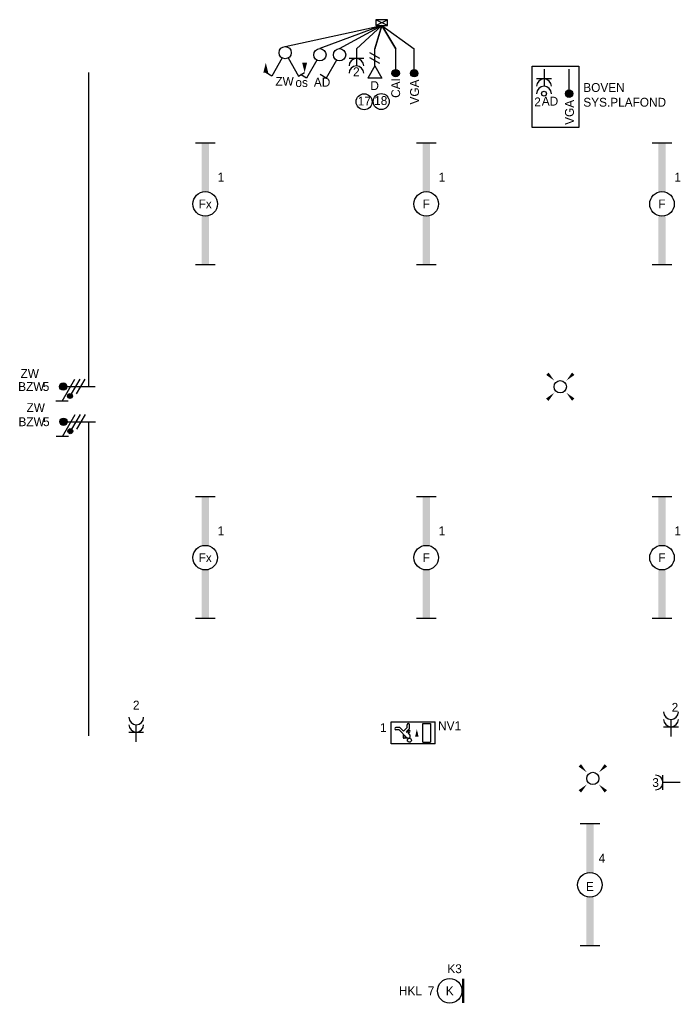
# Model space of a CAD drawing. Header units: millimetres. Extents: x -4918 to 66616, y -2793 to 36146.
# Tile 3 of 25: x -4918 to 1806, y 10238 to 20259. Entities that reach past the tile are written whole.
import ezdxf
from ezdxf.enums import TextEntityAlignment as Align

# ---------------------------------------------------------------- set-up
doc = ezdxf.new("R2010")
doc.units = ezdxf.units.MM
doc.header["$LTSCALE"] = 100
for name, color, linetype in [('EL6131--_WG', 3, 'Continuous'), ('EL6222--', 3, 'Continuous'), ('EL6311--', 3, 'Continuous'), ('EL6350--', 3, 'Continuous'), ('EL6431--', 3, 'Continuous'), ('EL6441--', 3, 'Continuous')]:
    doc.layers.add(name, color=color, linetype=linetype)
doc.styles.add('BURO-018', font='BUROFONT.shx', dxfattribs={"height": 90})

# ---------------------------------------------------------------- blocks, each defined once
blk = doc.blocks.new('E00112')
at = {"color": 0, "linetype": 'Continuous'}
for p, q in [((0, 1), (-1, 1)), ((-1, 1), (-1, 0)), ((-1, 0), (0, 1)), ((-1, 1), (0, 0)), ((0, 0), (0, 1)), ((-1, 0), (0, 0))]:
    blk.add_line(p, q, dxfattribs=at)
blk = doc.blocks.new('30481017')
at = {"color": 0, "linetype": 'Continuous'}
blk.add_lwpolyline([(0, 0, 0, 2, 0), (-4, 0, 2, 2, 0)], format="xyseb", dxfattribs=at)
blk = doc.blocks.new('E00078')
at = {"color": 0, "linetype": 'Continuous'}
for p, q in [((-3, 6.48), (-3, 8.98)), ((-3, 7.73), (1.5, 5.13)), ((0, 7.5), (0, 1)), ((1.5, 4.13), (-1.5, 5.87)), ((1.5, 3.13), (-1.5, 4.87))]:
    blk.add_line(p, q, dxfattribs=at)
at = {"color": 0, "const_width": 0.75}
blk.add_lwpolyline([(-0.38, 7.5, 1), (0.38, 7.5, 1)], format="xyb", close=True, dxfattribs=at)
at = {"color": 0, "linetype": 'Continuous', "const_width": 0.5}
blk.add_lwpolyline([(-2.18, 6.12, 1), (-1.68, 6.12, 1)], format="xyb", close=True, dxfattribs=at)
at = {"color": 0, "linetype": 'Continuous'}
for centre, radius in [((0, 7.5), 0.75), ((-1.93, 6.12), 0.5)]:
    blk.add_circle(centre, radius, dxfattribs=at)
at = {"color": 0, "linetype": 'Continuous', "style": 'BURO-018'}
for tag, p in [('PANEL', (0, 14)), ('CIRCUIT', (0, 11)), ('SUBCIRCUIT', (4.5, 11))]:
    blk.add_attdef(tag, text='', height=1.8, dxfattribs=at).set_placement(p, align=Align.MIDDLE)
at = {"color": 0, "linetype": 'Continuous', "style": 'BURO-018', "flags": 1}
for tag, p in [('POWERCODE', (13, 11)), ('ARTICLECODE', (0, 0))]:
    blk.add_attdef(tag, text='', height=1.8, dxfattribs=at).set_placement(p, align=Align.MIDDLE)
blk = doc.blocks.new('111405')
at = {"color": 0, "linetype": 'Continuous'}
for p, q in [((-2.74, 7), (-3.95, 6.3)), ((-0.62, 3.33), (-2.74, 7)), ((0.62, 3.33), (2.74, 7)), ((2.74, 7), (3.95, 6.3))]:
    blk.add_line(p, q, dxfattribs=at)
blk.add_circle((0, 2.25), 1.25, dxfattribs=at)
at = {"color": 0, "linetype": 'Continuous', "style": 'BURO-018'}
for tag, p in [('SWITCHCODE1', (-3.42, 9)), ('SWITCHCODE2', (3.42, 9))]:
    blk.add_attdef(tag, text='', height=1.8, dxfattribs=at).set_placement(p, align=Align.MIDDLE)
at = {"color": 0, "linetype": 'Continuous', "style": 'BURO-018', "flags": 1}
blk.add_attdef('ARTICLECODE', text='', height=1.8, dxfattribs=at).set_placement((0, 0), align=Align.MIDDLE)
blk = doc.blocks.new('E00117')
at = {"color": 0, "linetype": 'Continuous'}
blk.add_line((0, 6), (0, 1), dxfattribs=at)
at = {"color": 0, "const_width": 0.75}
blk.add_lwpolyline([(-0.375, 6, 1), (0.375, 6, 1)], format="xyb", close=True, dxfattribs=at)
at = {"color": 0, "linetype": 'Continuous'}
blk.add_circle((0, 6), 0.75, dxfattribs=at)
at = {"color": 7, "style": 'BURO-018'}
blk.add_attdef('TEXT2', text='', height=1.8, dxfattribs=at).set_placement((0, 9), align=Align.MIDDLE)
at = {"color": 0, "style": 'BURO-018'}
blk.add_attdef('TEXT1', text='', height=1.8, dxfattribs=at).set_placement((2.5, 6), align=Align.MIDDLE)
at = {"color": 0, "linetype": 'Continuous', "style": 'BURO-018', "flags": 1}
blk.add_attdef('ARTICLECODE', text='', height=1.8, dxfattribs=at).set_placement((0, 0), align=Align.MIDDLE)
blk = doc.blocks.new('E00407')
at = {"color": 0}
blk.add_line((0, 1), (0, 4.5), dxfattribs=at)
at = {"color": 0, "linetype": 'Continuous'}
blk.add_line((-1.5, 3), (1.5, 3), dxfattribs=at)
blk.add_circle((0, 6), 0.5, dxfattribs=at)
at = {"color": 0}
for centre in [(0, 6), (0, 4.5)]:
    blk.add_arc(centre, 1.5, 180, 0, dxfattribs=at)
at = {"color": 0, "linetype": 'Continuous', "style": 'BURO-018'}
for tag, p in [('PANEL', (0, 11)), ('CIRCUIT', (0, 8)), ('SUBCIRCUIT', (4.5, 8)), ('SWITCHCODE', (3.5, 5))]:
    blk.add_attdef(tag, text='', height=1.8, dxfattribs=at).set_placement(p, align=Align.MIDDLE)
at = {"color": 0, "linetype": 'Continuous', "style": 'BURO-018', "flags": 1}
blk.add_attdef('ARTICLECODE', text='', height=1.8, dxfattribs=at).set_placement((0, 0), align=Align.MIDDLE)
blk = doc.blocks.new('E00153')
at = {"color": 0, "linetype": 'Continuous'}
for p, q in [((-1.44, 7), (1.44, 7)), ((0, 4.5), (-1.44, 7)), ((0, 4.5), (1.44, 7)), ((0, 4.5), (0, 1)), ((-1, 4), (1, 2.85)), ((-1, 3), (1, 1.85))]:
    blk.add_line(p, q, dxfattribs=at)
at = {"color": 7, "style": 'BURO-018'}
for tag, p in [('COMMENT1', (-6, 12)), ('COMMENT2', (6, 12)), ('DATACOM1', (-6, 9)), ('DATACOM2', (6, 9))]:
    blk.add_attdef(tag, text='', height=1.8, dxfattribs=at).set_placement(p, align=Align.MIDDLE)
at = {"color": 0, "style": 'BURO-018'}
blk.add_attdef('TEXT1', text='', height=1.8, dxfattribs=at).set_placement((2.5, 6), align=Align.MIDDLE)
at = {"color": 0, "linetype": 'Continuous', "style": 'BURO-018', "flags": 1}
blk.add_attdef('ARTICLECODE', text='', height=1.8, dxfattribs=at).set_placement((0, 0), align=Align.MIDDLE)
blk = doc.blocks.new('E00411')
at = {"color": 0, "linetype": 'Continuous'}
blk.add_circle((0, 0), 1.25, dxfattribs=at)
for points in [[(-2.89, 2.4), (-2.4, 2.89), (-1.24, 1.24)], [(2.4, 2.89), (2.89, 2.4), (1.24, 1.24)], [(-2.4, -2.89), (-2.89, -2.4), (-1.24, -1.24)], [(2.89, -2.4), (2.4, -2.89), (1.24, -1.24)]]:
    blk.add_solid(points, dxfattribs=at)
at = {"color": 0, "linetype": 'Continuous', "style": 'BURO-018'}
blk.add_attdef('SWITCHCODE', text='', height=1.8, dxfattribs=at).set_placement((0, 4.64), align=Align.MIDDLE)
at = {"color": 0, "linetype": 'Continuous', "style": 'BURO-018', "flags": 1}
blk.add_attdef('ARTICLECODE', text='', height=1.8, dxfattribs=at).set_placement((0, 0), align=Align.MIDDLE)
blk = doc.blocks.new('111304A')
at = {"color": 0, "linetype": 'Continuous'}
for p, q in [((0, 1), (0, 4.5)), ((-1.5, 3), (1.5, 3))]:
    blk.add_line(p, q, dxfattribs=at)
for centre in [(0, 6), (0, 4.5)]:
    blk.add_arc(centre, 1.5, 180, 0, dxfattribs=at)
at = {"color": 0, "linetype": 'Continuous', "style": 'BURO-018'}
for tag, p in [('PANEL', (0, 11.5)), ('CIRCUIT', (0, 8.5)), ('SUBCIRCUIT', (4.5, 8.5))]:
    blk.add_attdef(tag, text='', height=1.8, dxfattribs=at).set_placement(p, align=Align.MIDDLE)
at = {"color": 0, "linetype": 'Continuous', "style": 'BURO-018', "flags": 1}
for tag, p in [('POWERCODE', (13, 8.5)), ('ARTICLECODE', (0, 0))]:
    blk.add_attdef(tag, text='', height=1.8, dxfattribs=at).set_placement(p, align=Align.MIDDLE)
blk = doc.blocks.new('111304')
at = {"color": 0, "linetype": 'Continuous'}
for p, q in [((-1.5, 4.5), (1.5, 4.5)), ((0, 1), (0, 4.5))]:
    blk.add_line(p, q, dxfattribs=at)
blk.add_arc((0, 6), 1.5, 180, 0, dxfattribs=at)
at = {"color": 0, "linetype": 'Continuous', "style": 'BURO-018'}
for tag, p in [('PANEL', (0, 11.5)), ('CIRCUIT', (0, 8.5)), ('SUBCIRCUIT', (4.5, 8.5))]:
    blk.add_attdef(tag, text='', height=1.8, dxfattribs=at).set_placement(p, align=Align.MIDDLE)
at = {"color": 0, "linetype": 'Continuous', "style": 'BURO-018', "flags": 1}
for tag, p in [('POWERCODE', (13, 8.5)), ('ARTICLECODE', (0, 0))]:
    blk.add_attdef(tag, text='', height=1.8, dxfattribs=at).set_placement(p, align=Align.MIDDLE)
blk = doc.blocks.new('110802A')
at = {"color": 0, "linetype": 'Continuous'}
blk.add_line((0, 5.25), (0, 1), dxfattribs=at)
at = {"color": 0, "linetype": 'Continuous', "const_width": 0.75}
blk.add_lwpolyline([(-0.375, 6, 1), (0.375, 6, 1)], format="xyb", close=True, dxfattribs=at)
at = {"color": 0, "linetype": 'Continuous'}
blk.add_circle((0, 6), 0.75, dxfattribs=at)
at = {"color": 0, "linetype": 'Continuous', "style": 'BURO-018'}
for tag, p in [('TEXT2', (0, 9)), ('TEXT1', (3.5, 6))]:
    blk.add_attdef(tag, text='', height=1.8, dxfattribs=at).set_placement(p, align=Align.MIDDLE)
at = {"color": 0, "linetype": 'Continuous', "style": 'BURO-018', "flags": 1}
blk.add_attdef('ARTICLECODE', text='', height=1.8, dxfattribs=at).set_placement((0, 0), align=Align.MIDDLE)
blk = doc.blocks.new('1115C2J')
at = {"color": 0, "linetype": 'Continuous'}
for p, q in [((-4.5, 5.5), (4.5, 5.5)), ((-4.5, 1), (-4.5, 5.5)), ((-2.68, 4.35), (-3.52, 4.35)), ((-1.94, 3.61), (-2.68, 4.35)), ((-1.24, 4.31), (-1.94, 3.61)), ((-1.37, 3.5), (-0.76, 4.11)), ((-1.24, 4.31), (-1.24, 4.91)), ((-0.76, 4.11), (-0.76, 4.91)), ((2, 5.15), (3.5, 5.15)), ((2, 1.35), (2, 5.15)), ((3.5, 5.15), (3.5, 1.35)), ((4.5, 1), (4.5, 5.5)), ((-2.88, 3.87), (-3.52, 3.87)), ((-1.27, 2.26), (-2.88, 3.87)), ((-1.94, 2.93), (-2.04, 2.83)), ((-2.04, 2.83), (-2.04, 2.34)), ((-0.99, 2.14), (-1.84, 2.14)), ((-1.71, 2.7), (-1.72, 2.7)), ((-1.72, 2.7), (-1.72, 2.46)), ((-1.47, 2.46), (-1.72, 2.46)), ((-1.23, 3.35), (-1.37, 3.5)), ((-0.87, 3.71), (-1.23, 3.35)), ((-0.65, 3.49), (-1.01, 3.13)), ((-0.71, 2.83), (-1.01, 3.13)), ((4.5, 1), (-4.5, 1)), ((2, 1.35), (3.5, 1.35))]:
    blk.add_line(p, q, dxfattribs=at)
blk.add_lwpolyline([(0.75, 4, 0, 0.7, 0), (0.75, 2.5, 0.7, 0.7, 0)], format="xyseb", dxfattribs=at)
blk.add_circle((-0.76, 1.75), 0.4, dxfattribs=at)
for centre, radius, start, end in [((-3.52, 4.11), 0.24, 90, 270), ((-1, 4.91), 0.24, 0, 180), ((-1.84, 2.34), 0.2, 180, 270), ((-0.99, 2.54), 0.4, 225, 45), ((-0.76, 3.6), 0.16, 315, 135)]:
    blk.add_arc(centre, radius, start, end, dxfattribs=at)
at = {"color": 0, "linetype": 'Continuous', "style": 'BURO-018'}
for tag, p in [('PANEL', (0, 15.17)), ('CIRCUIT', (0, 12.17)), ('SUBCIRCUIT', (4.5, 12.17)), ('LIGHTFIXTURECODE', (0, 8))]:
    blk.add_attdef(tag, text='', height=1.8, dxfattribs=at).set_placement(p, align=Align.MIDDLE)
blk = doc.blocks.new('1114A1')
at = {"color": 0, "linetype": 'Continuous'}
for p, q in [((0.62, 3.33), (2.74, 7)), ((2.74, 7), (3.95, 6.3))]:
    blk.add_line(p, q, dxfattribs=at)
blk.add_circle((0, 2.25), 1.25, dxfattribs=at)
at = {"color": 0, "linetype": 'Continuous', "style": 'BURO-018'}
blk.add_attdef('SWITCHCODE', text='', height=1.8, dxfattribs=at).set_placement((3.36, 9), align=Align.MIDDLE)
at = {"color": 0, "linetype": 'Continuous', "style": 'BURO-018', "flags": 1}
blk.add_attdef('ARTICLECODE', text='', height=1.8, dxfattribs=at).set_placement((0, 0), align=Align.MIDDLE)
blk = doc.blocks.new('E00172')
at = {"color": 0, "linetype": 'Continuous', "const_width": 0.5}
blk.add_lwpolyline([(-2.5, 0.75), (2.5, 0.75)], dxfattribs=at)
at = {"color": 0, "linetype": 'Continuous'}
blk.add_circle((0, 3.5), 2.5, dxfattribs=at)
at = {"color": 0, "linetype": 'Continuous', "style": 'BURO-018'}
for tag, p in [('PANEL', (0, 11.5)), ('CIRCUIT', (0, 8.5)), ('SUBCIRCUIT', (4.5, 8.5)), ('LIGHTFIXTURECODE', (0, 3.5)), ('SWITCHCODE', (4.5, 2.5))]:
    blk.add_attdef(tag, text='', height=1.8, dxfattribs=at).set_placement(p, align=Align.MIDDLE)
blk = doc.blocks.new('*U209')
at = {"color": 0}
for p, q in [((-12.4, 2), (-12.4, -2)), ((12.4, 2), (12.4, -2))]:
    blk.add_line(p, q, dxfattribs=at)
at = {"color": 0, "linetype": 'Continuous'}
blk.add_circle((0, 0), 2.5, dxfattribs=at)
at = {"color": 0}
for points in [[(-2.5, 0.75), (-12.4, 0.75), (-2.5, -0.75), (-12.4, -0.75)], [(2.5, 0.75), (12.4, 0.75), (2.5, -0.75), (12.4, -0.75)]]:
    blk.add_solid(points, dxfattribs=at)
at = {"color": 0, "linetype": 'Continuous', "style": 'BURO-018'}
for tag, p in [('PANEL', (0, 8)), ('CIRCUIT', (0, 5)), ('SUBCIRCUIT', (4.5, 5)), ('LIGHTFIXTURECODE', (0, 0)), ('SWITCHCODE', (4.5, -3))]:
    blk.add_attdef(tag, text='', height=1.8, dxfattribs=at).set_placement(p, align=Align.MIDDLE)
blk = doc.blocks.new('*U210')
at = {"color": 0}
for p, q in [((-12.4, 2), (-12.4, -2)), ((12.4, 2), (12.4, -2))]:
    blk.add_line(p, q, dxfattribs=at)
at = {"color": 0, "linetype": 'Continuous'}
blk.add_circle((0, 0), 2.5, dxfattribs=at)
at = {"color": 0}
for points in [[(-2.5, 0.75), (-12.4, 0.75), (-2.5, -0.75), (-12.4, -0.75)], [(2.5, 0.75), (12.4, 0.75), (2.5, -0.75), (12.4, -0.75)]]:
    blk.add_solid(points, dxfattribs=at)
at = {"color": 0, "linetype": 'Continuous', "style": 'BURO-018'}
for tag, p in [('PANEL', (0, 8)), ('CIRCUIT', (0, 5)), ('SUBCIRCUIT', (4.5, 5)), ('LIGHTFIXTURECODE', (0, 0)), ('SWITCHCODE', (4.5, -3))]:
    blk.add_attdef(tag, text='', height=1.8, dxfattribs=at).set_placement(p, align=Align.MIDDLE)
blk = doc.blocks.new('*U211')
at = {"color": 0}
for p, q in [((-12.4, 2), (-12.4, -2)), ((12.4, 2), (12.4, -2))]:
    blk.add_line(p, q, dxfattribs=at)
at = {"color": 0, "linetype": 'Continuous'}
blk.add_circle((0, 0), 2.5, dxfattribs=at)
at = {"color": 0}
for points in [[(-2.5, 0.75), (-12.4, 0.75), (-2.5, -0.75), (-12.4, -0.75)], [(2.5, 0.75), (12.4, 0.75), (2.5, -0.75), (12.4, -0.75)]]:
    blk.add_solid(points, dxfattribs=at)
at = {"color": 0, "linetype": 'Continuous', "style": 'BURO-018'}
for tag, p in [('PANEL', (0, 8)), ('CIRCUIT', (0, 5)), ('SUBCIRCUIT', (4.5, 5)), ('LIGHTFIXTURECODE', (0, 0)), ('SWITCHCODE', (4.5, -3))]:
    blk.add_attdef(tag, text='', height=1.8, dxfattribs=at).set_placement(p, align=Align.MIDDLE)
blk = doc.blocks.new('*U212')
at = {"color": 0}
for p, q in [((-12.4, 2), (-12.4, -2)), ((12.4, 2), (12.4, -2))]:
    blk.add_line(p, q, dxfattribs=at)
at = {"color": 0, "linetype": 'Continuous'}
blk.add_circle((0, 0), 2.5, dxfattribs=at)
at = {"color": 0}
for points in [[(-2.5, 0.75), (-12.4, 0.75), (-2.5, -0.75), (-12.4, -0.75)], [(2.5, 0.75), (12.4, 0.75), (2.5, -0.75), (12.4, -0.75)]]:
    blk.add_solid(points, dxfattribs=at)
at = {"color": 0, "linetype": 'Continuous', "style": 'BURO-018'}
for tag, p in [('PANEL', (0, 8)), ('CIRCUIT', (0, 5)), ('SUBCIRCUIT', (4.5, 5)), ('LIGHTFIXTURECODE', (0, 0)), ('SWITCHCODE', (4.5, -3))]:
    blk.add_attdef(tag, text='', height=1.8, dxfattribs=at).set_placement(p, align=Align.MIDDLE)
blk = doc.blocks.new('*U215')
at = {"color": 0}
for p, q in [((-12.4, 2), (-12.4, -2)), ((12.4, 2), (12.4, -2))]:
    blk.add_line(p, q, dxfattribs=at)
at = {"color": 0, "linetype": 'Continuous'}
blk.add_circle((0, 0), 2.5, dxfattribs=at)
at = {"color": 0}
for points in [[(-2.5, 0.75), (-12.4, 0.75), (-2.5, -0.75), (-12.4, -0.75)], [(2.5, 0.75), (12.4, 0.75), (2.5, -0.75), (12.4, -0.75)]]:
    blk.add_solid(points, dxfattribs=at)
at = {"color": 0, "linetype": 'Continuous', "style": 'BURO-018'}
for tag, p in [('PANEL', (0, 8)), ('CIRCUIT', (0, 5)), ('SUBCIRCUIT', (4.5, 5)), ('LIGHTFIXTURECODE', (0, 0)), ('SWITCHCODE', (4.5, -3))]:
    blk.add_attdef(tag, text='', height=1.8, dxfattribs=at).set_placement(p, align=Align.MIDDLE)
blk = doc.blocks.new('*U216')
at = {"color": 0}
for p, q in [((-12.4, 2), (-12.4, -2)), ((12.4, 2), (12.4, -2))]:
    blk.add_line(p, q, dxfattribs=at)
at = {"color": 0, "linetype": 'Continuous'}
blk.add_circle((0, 0), 2.5, dxfattribs=at)
at = {"color": 0}
for points in [[(-2.5, 0.75), (-12.4, 0.75), (-2.5, -0.75), (-12.4, -0.75)], [(2.5, 0.75), (12.4, 0.75), (2.5, -0.75), (12.4, -0.75)]]:
    blk.add_solid(points, dxfattribs=at)
at = {"color": 0, "linetype": 'Continuous', "style": 'BURO-018'}
for tag, p in [('PANEL', (0, 8)), ('CIRCUIT', (0, 5)), ('SUBCIRCUIT', (4.5, 5)), ('LIGHTFIXTURECODE', (0, 0)), ('SWITCHCODE', (4.5, -3))]:
    blk.add_attdef(tag, text='', height=1.8, dxfattribs=at).set_placement(p, align=Align.MIDDLE)
blk = doc.blocks.new('*U224')
at = {"color": 0}
for p, q in [((-12.4, 2), (-12.4, -2)), ((12.4, 2), (12.4, -2))]:
    blk.add_line(p, q, dxfattribs=at)
at = {"color": 0, "linetype": 'Continuous'}
blk.add_circle((0, 0), 2.5, dxfattribs=at)
at = {"color": 0}
for points in [[(-2.5, 0.75), (-12.4, 0.75), (-2.5, -0.75), (-12.4, -0.75)], [(2.5, 0.75), (12.4, 0.75), (2.5, -0.75), (12.4, -0.75)]]:
    blk.add_solid(points, dxfattribs=at)
at = {"color": 0, "linetype": 'Continuous', "style": 'BURO-018'}
for tag, p in [('PANEL', (0, 8)), ('CIRCUIT', (0, 5)), ('SUBCIRCUIT', (4.5, 5)), ('LIGHTFIXTURECODE', (0, 0)), ('SWITCHCODE', (4.5, -3))]:
    blk.add_attdef(tag, text='', height=1.8, dxfattribs=at).set_placement(p, align=Align.MIDDLE)

msp = doc.modelspace()

# ---------------------------------------------------------------- linework, layer by layer
at = {"color": 6}
for p, q in [((-4218, 19722), (-4218, 16525)), ((-4218, 16167), (-4218, 12970))]:
    msp.add_line(p, q, dxfattribs=at)
at = {"layer": 'EL6131--_WG', "color": 252}
for points in [[(-1233, 20199), (-1862, 19965)], [(-1662, 19965), (-1233, 20199), (-1491, 19964), (-1233, 20199), (-1303, 19964), (-1233, 20199), (-1091, 19964), (-1233, 20199), (-902, 19964)]]:
    msp.add_lwpolyline(points, dxfattribs=at)
at = {"layer": 'EL6311--', "color": 252}
msp.add_line((-2216, 19986), (-1233, 20199), dxfattribs=at)
at = {"layer": 'EL6311--', "color": 242}
msp.add_lwpolyline([(298, 19787), (775, 19787), (775, 19161), (298, 19161)], close=True, dxfattribs=at)
at = {"layer": 'EL6441--', "color": 7}
for centre in [(-1412, 19424), (-1238, 19426)]:
    msp.add_circle(centre, 81.3, dxfattribs=at)

# ---------------------------------------------------------------- block references
at = {"layer": 'EL6131--_WG', "color": 3, "xscale": 60.00000000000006, "yscale": 120.0000000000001, "zscale": 60.00000000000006, "rotation": 90}
msp.add_blockref('E00112', (-1173, 20259), dxfattribs=at)
at = {"layer": 'EL6222--', "color": 4, "linetype": 'Continuous'}
ref = msp.add_blockref('111304A', (-1491, 20014), dxfattribs=dict(at, xscale=50, yscale=50, zscale=50, rotation=180))
ref.add_attrib('CIRCUIT', '2', dxfattribs={"layer": '0', "color": 1, "linetype": 'Continuous', "height": 90, "style": 'BURO-018'}).set_placement((-1491, 19730), align=Align.MIDDLE)
at = {"layer": 'EL6222--', "color": 6, "linetype": 'Continuous'}
ref = msp.add_blockref('E00078', (-4100, 16525), dxfattribs=dict(at, xscale=50.00000000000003, yscale=50.00000000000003, zscale=50.00000000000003, rotation=89.99866597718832))
ref.add_attrib('CIRCUIT', '5', dxfattribs={"layer": '0', "color": 1, "linetype": 'Continuous', "height": 90, "style": 'BURO-018'}).set_placement((-4650, 16525), align=Align.MIDDLE)
ref.add_attrib('PANEL', 'BZW', dxfattribs={"layer": '0', "color": 210, "linetype": 'Continuous', "height": 90, "style": 'BURO-018'}).set_placement((-4800, 16525), align=Align.MIDDLE)
ref.add_attrib('POWERCODE', 'ZW', dxfattribs={"layer": '0', "color": 1, "linetype": 'Continuous', "height": 90, "style": 'BURO-018'}).set_placement((-4816, 16658), align=Align.MIDDLE)
ref = msp.add_blockref('E00078', (-4097, 16167), dxfattribs=dict(at, xscale=50.00000000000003, yscale=50.00000000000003, zscale=50.00000000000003, rotation=89.99866597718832))
ref.add_attrib('CIRCUIT', '5', dxfattribs={"layer": '0', "color": 1, "linetype": 'Continuous', "height": 90, "style": 'BURO-018'}).set_placement((-4647, 16167), align=Align.MIDDLE)
ref.add_attrib('PANEL', 'BZW', dxfattribs={"layer": '0', "color": 210, "linetype": 'Continuous', "height": 90, "style": 'BURO-018'}).set_placement((-4797, 16167), align=Align.MIDDLE)
ref.add_attrib('POWERCODE', 'ZW', dxfattribs={"layer": '0', "color": 1, "linetype": 'Continuous', "height": 90, "style": 'BURO-018'}).set_placement((-4755, 16311), align=Align.MIDDLE)
at = {"layer": 'EL6222--', "color": 4, "linetype": 'Continuous'}
ref = msp.add_blockref('111304A', (-3732, 12859), dxfattribs=dict(at, xscale=50, yscale=50, zscale=50))
ref.add_attrib('CIRCUIT', '2', dxfattribs={"layer": '0', "color": 1, "linetype": 'Continuous', "height": 90, "style": 'BURO-018'}).set_placement((-3732, 13284), align=Align.MIDDLE)
ref = msp.add_blockref('111304A', (1712, 12913), dxfattribs=dict(at, xscale=50, yscale=50, zscale=50))
ref.add_attrib('CIRCUIT', '2', dxfattribs={"layer": '0', "color": 1, "linetype": 'Continuous', "height": 90, "style": 'BURO-018'}).set_placement((1752, 13261), align=Align.MIDDLE)
ref = msp.add_blockref('111304', (1855, 12495), dxfattribs=dict(at, xscale=50, yscale=50, zscale=50, rotation=89.99999999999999))
ref.add_attrib('CIRCUIT', '3', dxfattribs={"layer": '0', "color": 1, "linetype": 'Continuous', "height": 90, "style": 'BURO-018'}).set_placement((1555, 12495), align=Align.MIDDLE)
at = {"layer": 'EL6311--', "color": 6, "linetype": 'Continuous'}
ref = msp.add_blockref('111405', (-2216, 20036), dxfattribs=dict(at, xscale=50, yscale=50, zscale=50, rotation=180))
ref.add_attrib('SWITCHCODE1', 'ZW', dxfattribs={"layer": '0', "color": 1, "linetype": 'Continuous', "height": 90, "style": 'BURO-018'}).set_placement((-2222, 19632), align=Align.MIDDLE)
at = {"layer": 'EL6311--', "color": 4, "linetype": 'Continuous'}
ref = msp.add_blockref('1114A1', (-1862, 20015), dxfattribs=dict(at, xscale=50, yscale=50, zscale=50, rotation=180))
ref.add_attrib('SWITCHCODE', 'os', dxfattribs={"layer": '0', "color": 1, "linetype": 'Continuous', "height": 90, "style": 'BURO-018'}).set_placement((-2048, 19619), align=Align.MIDDLE)
ref = msp.add_blockref('1114A1', (-1662, 20015), dxfattribs=dict(at, xscale=50, yscale=50, zscale=50, rotation=180))
ref.add_attrib('SWITCHCODE', 'AD', dxfattribs={"layer": '0', "color": 1, "linetype": 'Continuous', "height": 90, "style": 'BURO-018'}).set_placement((-1840, 19623), align=Align.MIDDLE)
at = {"layer": 'EL6311--', "color": 6}
for p, xscale, yscale, zscale, rotation in [((-2413, 19821), 25.00000000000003, 25.00000000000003, 25.00000000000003, 90), ((-2018, 19721), 25, 25, 25, 270)]:
    msp.add_blockref('30481017', p, dxfattribs=dict(at, xscale=xscale, yscale=yscale, zscale=zscale, rotation=rotation))
at = {"layer": 'EL6311--', "color": 4, "linetype": 'Continuous'}
ref = msp.add_blockref('E00407', (419, 19806), dxfattribs=dict(at, xscale=50, yscale=50, zscale=50, rotation=180))
ref.add_attrib('CIRCUIT', '2', dxfattribs={"layer": '0', "color": 1, "linetype": 'Continuous', "height": 90, "style": 'BURO-018'}).set_placement((353, 19423), align=Align.MIDDLE)
ref.add_attrib('SWITCHCODE', 'AD', dxfattribs={"layer": '0', "color": 1, "linetype": 'Continuous', "height": 90, "style": 'BURO-018'}).set_placement((480, 19430), align=Align.MIDDLE)
ref = msp.add_blockref('*U216', (-3030, 18384), dxfattribs=dict(at, xscale=50, yscale=50, zscale=50, rotation=270))
ref.add_attrib('CIRCUIT', '1', dxfattribs={"layer": '0', "color": 1, "linetype": 'Continuous', "height": 90, "style": 'BURO-018'}).set_placement((-2870, 18657), align=Align.MIDDLE)
ref.add_attrib('LIGHTFIXTURECODE', 'Fx', dxfattribs={"layer": '0', "color": 1, "linetype": 'Continuous', "height": 90, "style": 'BURO-018'}).set_placement((-3030, 18384), align=Align.MIDDLE)
ref = msp.add_blockref('*U210', (-780, 18384), dxfattribs=dict(at, xscale=50, yscale=50, zscale=50, rotation=270))
ref.add_attrib('CIRCUIT', '1', dxfattribs={"layer": '0', "color": 1, "linetype": 'Continuous', "height": 90, "style": 'BURO-018'}).set_placement((-620, 18657), align=Align.MIDDLE)
ref.add_attrib('LIGHTFIXTURECODE', 'F', dxfattribs={"layer": '0', "color": 1, "linetype": 'Continuous', "height": 90, "style": 'BURO-018'}).set_placement((-780, 18384), align=Align.MIDDLE)
ref = msp.add_blockref('*U212', (1620, 18384), dxfattribs=dict(at, xscale=50, yscale=50, zscale=50, rotation=270))
ref.add_attrib('CIRCUIT', '1', dxfattribs={"layer": '0', "color": 1, "linetype": 'Continuous', "height": 90, "style": 'BURO-018'}).set_placement((1780, 18657), align=Align.MIDDLE)
ref.add_attrib('LIGHTFIXTURECODE', 'F', dxfattribs={"layer": '0', "color": 1, "linetype": 'Continuous', "height": 90, "style": 'BURO-018'}).set_placement((1620, 18384), align=Align.MIDDLE)
at = {"layer": 'EL6311--', "color": 4, "linetype": 'Continuous', "xscale": 50, "yscale": 50, "zscale": 50}
for p in [(585, 16524), (916, 12537)]:
    msp.add_blockref('E00411', p, dxfattribs=at)
at = {"layer": 'EL6311--', "color": 4, "linetype": 'Continuous'}
ref = msp.add_blockref('*U215', (-3030, 14784), dxfattribs=dict(at, xscale=50, yscale=50, zscale=50, rotation=270))
ref.add_attrib('CIRCUIT', '1', dxfattribs={"layer": '0', "color": 1, "linetype": 'Continuous', "height": 90, "style": 'BURO-018'}).set_placement((-2870, 15057), align=Align.MIDDLE)
ref.add_attrib('LIGHTFIXTURECODE', 'Fx', dxfattribs={"layer": '0', "color": 1, "linetype": 'Continuous', "height": 90, "style": 'BURO-018'}).set_placement((-3030, 14784), align=Align.MIDDLE)
ref = msp.add_blockref('*U209', (-780, 14784), dxfattribs=dict(at, xscale=50, yscale=50, zscale=50, rotation=270))
ref.add_attrib('CIRCUIT', '1', dxfattribs={"layer": '0', "color": 1, "linetype": 'Continuous', "height": 90, "style": 'BURO-018'}).set_placement((-620, 15057), align=Align.MIDDLE)
ref.add_attrib('LIGHTFIXTURECODE', 'F', dxfattribs={"layer": '0', "color": 1, "linetype": 'Continuous', "height": 90, "style": 'BURO-018'}).set_placement((-780, 14784), align=Align.MIDDLE)
ref = msp.add_blockref('*U211', (1620, 14784), dxfattribs=dict(at, xscale=50, yscale=50, zscale=50, rotation=270))
ref.add_attrib('CIRCUIT', '1', dxfattribs={"layer": '0', "color": 1, "linetype": 'Continuous', "height": 90, "style": 'BURO-018'}).set_placement((1780, 15057), align=Align.MIDDLE)
ref.add_attrib('LIGHTFIXTURECODE', 'F', dxfattribs={"layer": '0', "color": 1, "linetype": 'Continuous', "height": 90, "style": 'BURO-018'}).set_placement((1620, 14784), align=Align.MIDDLE)
ref = msp.add_blockref('*U224', (886, 11454), dxfattribs=dict(at, xscale=50, yscale=50, zscale=50, rotation=270))
ref.add_attrib('CIRCUIT', '4', dxfattribs={"layer": '0', "color": 1, "linetype": 'Continuous', "height": 90, "style": 'BURO-018'}).set_placement((1009, 11726), align=Align.MIDDLE)
ref.add_attrib('LIGHTFIXTURECODE', 'E', dxfattribs={"layer": '0', "color": 1, "linetype": 'Continuous', "height": 90, "style": 'BURO-018'}).set_placement((886, 11437), align=Align.MIDDLE)
at = {"layer": 'EL6311--', "color": 6, "linetype": 'Continuous'}
ref = msp.add_blockref('E00172', (-366, 10375), dxfattribs=dict(at, xscale=50.00000000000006, yscale=50.00000000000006, zscale=50.00000000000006, rotation=90.00000000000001))
ref.add_attrib('CIRCUIT', '7', dxfattribs={"layer": '0', "color": 1, "linetype": 'Continuous', "height": 90, "style": 'BURO-018'}).set_placement((-730, 10375), align=Align.MIDDLE)
ref.add_attrib('LIGHTFIXTURECODE', 'K', dxfattribs={"layer": '0', "color": 1, "linetype": 'Continuous', "height": 90, "style": 'BURO-018'}).set_placement((-541, 10375), align=Align.MIDDLE)
ref.add_attrib('PANEL', 'HKL', dxfattribs={"layer": '0', "color": 1, "linetype": 'Continuous', "height": 90, "style": 'BURO-018'}).set_placement((-941, 10375), align=Align.MIDDLE)
ref.add_attrib('SWITCHCODE', 'K3', dxfattribs={"layer": '0', "color": 1, "linetype": 'Continuous', "height": 90, "style": 'BURO-018'}).set_placement((-491, 10600), align=Align.MIDDLE)
at = {"layer": 'EL6350--', "color": 4, "linetype": 'Continuous'}
ref = msp.add_blockref('1115C2J', (-913, 12838), dxfattribs=dict(at, xscale=50, yscale=50, zscale=50))
ref.add_attrib('CIRCUIT', '1', dxfattribs={"layer": '0', "color": 1, "linetype": 'Continuous', "height": 90, "style": 'BURO-018'}).set_placement((-1217, 13054), align=Align.MIDDLE)
ref.add_attrib('LIGHTFIXTURECODE', 'NV1', dxfattribs={"layer": '0', "color": 1, "linetype": 'Continuous', "height": 90, "style": 'BURO-018'}).set_placement((-542, 13073), align=Align.MIDDLE)
at = {"layer": 'EL6431--', "color": 7, "linetype": 'Continuous'}
ref = msp.add_blockref('110802A', (-1091, 20014), dxfattribs=dict(at, xscale=50, yscale=50, zscale=50, rotation=180))
ref.add_attrib('TEXT1', 'CAI', dxfattribs={"layer": '0', "color": 1, "linetype": 'Continuous', "height": 90, "rotation": 90, "style": 'BURO-018'}).set_placement((-1091, 19564), align=Align.MIDDLE)
at = {"layer": 'EL6431--', "color": 54, "linetype": 'Continuous'}
ref = msp.add_blockref('E00117', (-902, 20014), dxfattribs=dict(at, xscale=50, yscale=50, zscale=50, rotation=180))
ref.add_attrib('TEXT1', 'VGA', dxfattribs={"layer": '0', "color": 1, "linetype": 'Continuous', "height": 90, "rotation": 90, "style": 'BURO-018'}).set_placement((-899, 19523), align=Align.MIDDLE)
ref = msp.add_blockref('E00117', (674, 19806), dxfattribs=dict(at, xscale=50, yscale=50, zscale=50, rotation=180))
ref.add_attrib('TEXT1', 'VGA', dxfattribs={"layer": '0', "color": 1, "linetype": 'Continuous', "height": 90, "rotation": 90, "style": 'BURO-018'}).set_placement((678, 19316), align=Align.MIDDLE)
at = {"layer": 'EL6441--', "color": 7, "linetype": 'Continuous'}
ref = msp.add_blockref('E00153', (-1303, 20014), dxfattribs=dict(at, xscale=50, yscale=50, zscale=50, rotation=180))
ref.add_attrib('COMMENT1', '17', dxfattribs={"layer": '0', "color": 1, "linetype": 'Continuous', "height": 90, "style": 'BURO-018'}).set_placement((-1410, 19431), align=Align.MIDDLE)
ref.add_attrib('COMMENT2', '18', dxfattribs={"layer": '0', "color": 1, "linetype": 'Continuous', "height": 90, "style": 'BURO-018'}).set_placement((-1243, 19436), align=Align.MIDDLE)
ref.add_attrib('TEXT1', 'D', dxfattribs={"layer": '0', "color": 1, "linetype": 'Continuous', "height": 90, "style": 'BURO-018'}).set_placement((-1305, 19588), align=Align.MIDDLE)

# ---------------------------------------------------------------- texts
at = {"layer": 'EL6311--', "insert": (819, 19614), "char_height": 90, "attachment_point": 1, "style": 'BURO-018'}
msp.add_mtext_dynamic_manual_height_columns('{\\C7;BOVEN\\PSYS.PLAFOND}', width=792.6, gutter_width=450, heights=[0], dxfattribs=at)

doc.saveas('drawing.dxf')
